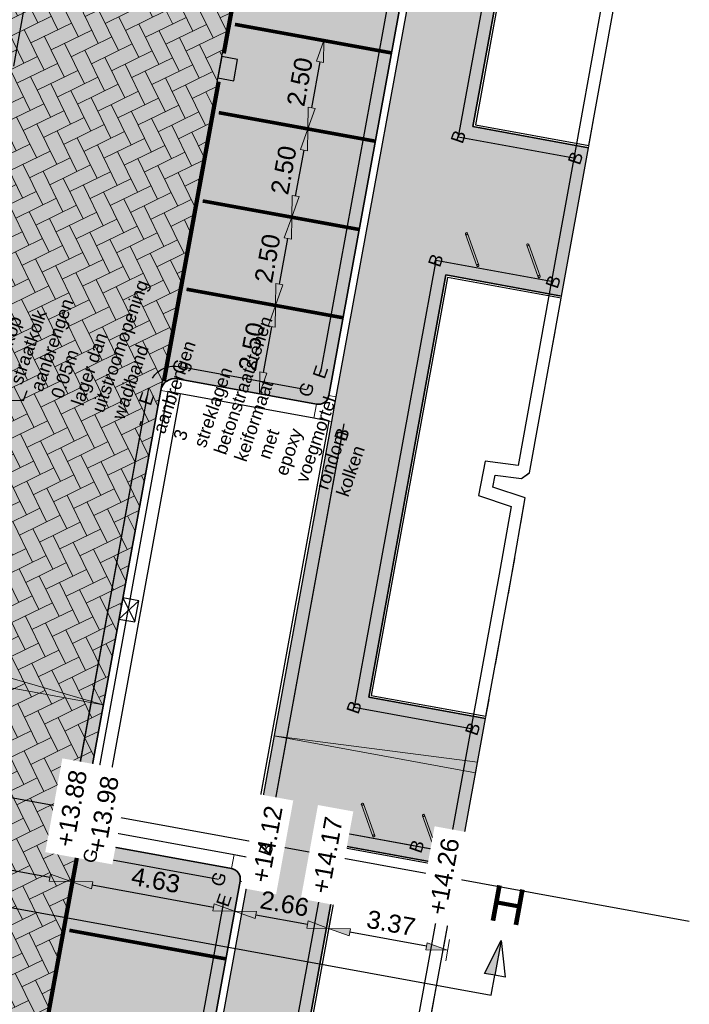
# Model space of a CAD drawing. Header units: metres. Extents: x 131295 to 132236, y 397710 to 398702.
# Tile 81 of 127: x 131597 to 131615, y 398196 to 398223. Entities that reach past the tile are written whole.
import ezdxf
from ezdxf import colors
from ezdxf.entities.mleader import LeaderData, LeaderLine
from ezdxf.enums import TextEntityAlignment as Align
from ezdxf.math import Vec2, Vec3

# ---------------------------------------------------------------- set-up
doc = ezdxf.new("R2010")
doc.units = ezdxf.units.M
for name, pattern in [('AL-MATERIAALS', [2, 1, -1]), ('MA-1-1', [2, 1, -1]), ('MA-1-3', [4, 1, -3])]:
    doc.linetypes.add(name, pattern=pattern)
doc.layers.get('Defpoints').update_dxf_attribs({"color": 128})
for name, color, linetype, lineweight in [('N-D-dwarsprofiel situatie @ 0.2', 7, 'Continuous', 25), ('N-IE-fietsbeugel @ 0.2', 190, 'Continuous', 18), ('N-IE-markering 1 - 1 streep', 255, 'MA-1-1', 18), ('N-IE-markering 1 - 3 streep 0.10', 255, 'MA-1-3', 18), ('N-KO-opsluitband 60x200mm', 2, 'Continuous', 25), ('N-KO-opsluitband achterkant', 8, 'Continuous', 5), ('N-KO-tekst banden', 1, 'Continuous', 18), ('N-KO-trottoirband 180-200x250mm', 3, 'Continuous', 35), ('N-KO-trottoirband 380-400x250mm', 3, 'Continuous', 35), ('N-KO-trottoirband achterkant', 8, 'Continuous', 5), ('N-RI-straatkolk', 7, 'Continuous', 25), ('N-RI-trottoirkolk', 7, 'Continuous', 25), ('N-VH-afschotrichting @ 0.2', 250, 'Continuous', 18), ("N-VH-arcering 'MAT' grijs 254", 254, 'Continuous', 18), ('N-VH-arcering SBS KF keperverband', 8, 'Continuous', 5), ('X-AL-aanpijling', 1, 'Continuous', 25), ('X-AL-maatvoering', 1, 'Continuous', 18), ('X-AL-materiaalscheiding', 1, 'AL-MATERIAALS', 18), ('X-AL-planhoogte', 190, 'Continuous', 25)]:
    doc.layers.add(name, color=color, linetype=linetype, lineweight=lineweight)
doc.layers.add("N-VH-arcering 'MAT' kleur 5 (roodbruin)", color=7, linetype='Continuous', lineweight=18, true_color=0xc5a6a0)
for name, color, linetype, plot in [('X-AL-contourlijnen', 30, 'Continuous', False), ('X-AL-hulplijn bandenlijnnummers', 30, 'Continuous', False), ('X-AL-hulplijn hoogtetekst', 190, 'Continuous', False)]:
    doc.layers.add(name, color=color, linetype=linetype, plot=plot)
doc.styles.add('CS Annotative', font='arial.ttf')
doc.dimstyles.new('CS Annotative', dxfattribs={"dimtxt": 2.5, "dimasz": 3, "dimexe": 0.18, "dimexo": 0.0625, "dimgap": 1, "dimtad": 1, "dimzin": 0, "dimdsep": 46, "dimtxsty": 'CS Annotative', "dimblk": 'CS Dimensionpijl', "dimcen": 0, "dimse1": 1, "dimse2": 1, "dimclrd": 256, "dimclre": 256, "dimclrt": 2, "dimadec": 0, "dimazin": 0, "dimtm": 1e-09, "dimtfac": 1, "dimtofl": 0, "dimtmove": 1, "dimatfit": 3, "dimfxl": 1, "dimtfillclr": 256, "dimtolj": 1, "dimtzin": 0, "dimarcsym": 0})

# ---------------------------------------------------------------- blocks, each defined once
blk = doc.blocks.new('*U84')
for p, q in [((0.3, 1.47), (1.91, -1.91)), ((2.5, 1.03), (-0.3, -1.47))]:
    blk.add_line(p, q)
blk.add_lwpolyline([(0.3, 1.47), (-0.3, -1.47), (1.91, -1.91), (2.5, 1.03)], close=True)
blk = doc.blocks.new('*U135')
blk.add_lwpolyline([(1.91, -1.91), (2.5, 1.03), (0.3, 1.47), (-0.3, -1.47)], close=True)
blk.add_solid([(1.91, -1.91), (-0.3, -1.47), (1.91, -1.91), (2.5, 1.03)])
blk = doc.blocks.new('CS Fietsbeugel')
at = {"flags": 128}
blk.add_lwpolyline([(-2.35, 0.3, 1), (-2.35, 0), (2.35, 0, 1), (2.35, 0.3)], format="xyb", close=True, dxfattribs=at)
for centre, start, end in [((-2.35, 0.15), 270, 90), ((2.35, 0.15), 90, 270)]:
    blk.add_arc(centre, 0.15, start, end)
blk = doc.blocks.new('CS Dimensionpijl')
h = blk.add_hatch(color=256)
h.dxf.hatch_style = 1
h.paths.add_polyline_path([(-1, -0.1667), (0, 0), (-1, 0.1667)])
at = {"flags": 128}
blk.add_lwpolyline([(0, 0.5), (0, -0.5)], dxfattribs=at)
blk.add_lwpolyline([(-1, -0.1667), (0, 0), (-1, 0.1667)], close=True, dxfattribs=at)
blk = doc.blocks.new('*D285')
at = {"layer": 'Defpoints', "color": 0, "transparency": 16777216}
for p in [(131605.566, 398198.655), (131608.879, 398198.05), (131605.386, 398197.671)]:
    blk.add_point(p, dxfattribs=at)
at = {"layer": 'X-AL-maatvoering', "lineweight": -2, "transparency": 16777216}
blk.add_line((131608.109, 398197.174), (131605.976, 398197.563), dxfattribs=at)
at = {"layer": 'X-AL-maatvoering', "lineweight": -2, "transparency": 16777216, "xscale": 0.6000000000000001, "yscale": 0.6000000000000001, "zscale": 0.6000000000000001}
for p, rotation in [((131605.386, 398197.671), 169.6522682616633), ((131608.699, 398197.066), 349.6522682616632)]:
    blk.add_blockref('CS Dimensionpijl', p, dxfattribs=dict(at, rotation=rotation))
at = {"layer": 'X-AL-maatvoering', "color": 2, "transparency": 16777216, "insert": (131607.124, 398197.817), "char_height": 0.5, "attachment_point": 5, "rotation": 349.6523, "style": 'CS Annotative'}
blk.add_mtext('\\A1;3.37', dxfattribs=at)
blk = doc.blocks.new('*D286')
at = {"layer": 'Defpoints', "color": 0, "transparency": 16777216}
for p in [(131605.566, 398198.655), (131602.769, 398198.149), (131602.769, 398198.149)]:
    blk.add_point(p, dxfattribs=at)
at = {"layer": 'X-AL-maatvoering', "lineweight": -2, "transparency": 16777216}
blk.add_line((131604.796, 398197.779), (131603.36, 398198.041), dxfattribs=at)
at = {"layer": 'X-AL-maatvoering', "lineweight": -2, "transparency": 16777216, "xscale": 0.6000000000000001, "yscale": 0.6000000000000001, "zscale": 0.6000000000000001}
for p, rotation in [((131602.769, 398198.149), 169.652268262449), ((131605.386, 398197.671), 349.652268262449)]:
    blk.add_blockref('CS Dimensionpijl', p, dxfattribs=dict(at, rotation=rotation))
at = {"layer": 'X-AL-maatvoering', "color": 2, "transparency": 16777216, "insert": (131604.159, 398198.358), "char_height": 0.5, "attachment_point": 5, "rotation": 349.6523, "style": 'CS Annotative'}
blk.add_mtext('\\A1;2.66', dxfattribs=at)
blk = doc.blocks.new('*D287')
at = {"layer": 'Defpoints', "color": 0, "transparency": 16777216}
for p in [(131598.215, 398198.98), (131598.215, 398198.98), (131602.769, 398198.149)]:
    blk.add_point(p, dxfattribs=at)
at = {"layer": 'X-AL-maatvoering', "lineweight": -2, "transparency": 16777216}
blk.add_line((131602.179, 398198.257), (131598.805, 398198.873), dxfattribs=at)
at = {"layer": 'X-AL-maatvoering', "lineweight": -2, "transparency": 16777216, "xscale": 0.6000000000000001, "yscale": 0.6000000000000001, "zscale": 0.6000000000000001}
for p, rotation in [((131598.215, 398198.98), 169.652268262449), ((131602.769, 398198.149), 349.652268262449)]:
    blk.add_blockref('CS Dimensionpijl', p, dxfattribs=dict(at, rotation=rotation))
at = {"layer": 'X-AL-maatvoering', "color": 2, "transparency": 16777216, "insert": (131600.574, 398199.013), "char_height": 0.5, "attachment_point": 5, "rotation": 349.6523, "style": 'CS Annotative'}
blk.add_mtext('\\A1;4.63', dxfattribs=at)
blk = doc.blocks.new('*D288')
at = {"layer": 'Defpoints', "color": 0, "transparency": 16777216}
for p in [(131596.044, 398221.252), (131592.178, 398200.083), (131598.215, 398198.98)]:
    blk.add_point(p, dxfattribs=at)
at = {"layer": 'X-AL-maatvoering', "lineweight": -2, "transparency": 16777216}
blk.add_line((131597.624, 398199.088), (131592.769, 398199.975), dxfattribs=at)
at = {"layer": 'X-AL-maatvoering', "lineweight": -2, "transparency": 16777216, "xscale": 0.6000000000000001, "yscale": 0.6000000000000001, "zscale": 0.6000000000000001}
for p, rotation in [((131592.178, 398200.083), 169.652268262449), ((131598.215, 398198.98), 349.652268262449)]:
    blk.add_blockref('CS Dimensionpijl', p, dxfattribs=dict(at, rotation=rotation))
at = {"layer": 'X-AL-maatvoering', "color": 2, "transparency": 16777216, "insert": (131595.278, 398199.979), "char_height": 0.5, "attachment_point": 5, "rotation": 349.6523, "style": 'CS Annotative'}
blk.add_mtext('\\A1;6.14', dxfattribs=at)
blk = doc.blocks.new('*U425')
at = {"ltscale": 0.2}
h = blk.add_hatch(color=256, dxfattribs=at)
h.dxf.hatch_style = 1
h.paths.add_polyline_path([(0, 0), (-14.75, 2.69), (-14.48, 4.17)])
blk.add_lwpolyline([(0, 0), (-14.75, 2.69), (-14.48, 4.17)], close=True, dxfattribs=at)
blk = doc.blocks.new('*U426')
at = {"ltscale": 0.2}
h = blk.add_hatch(color=256, dxfattribs=at)
h.dxf.hatch_style = 1
h.paths.add_polyline_path([(0, 0), (28.07, -5.12), (28.34, -3.65)])
blk.add_lwpolyline([(0, 0), (28.07, -5.12), (28.34, -3.65)], close=True, dxfattribs=at)
blk = doc.blocks.new('*U519')
blk.add_hatch(color=256).paths.add_polyline_path([(143.15, -23.29), (141.69, -23.02), (144.03, -18.43)])
for p, q in [((141.69, -23.02), (144.03, -18.43)), ((144.03, -18.43), (143.15, -23.29)), ((144.03, -18.43), (144.6, -23.55)), ((143.15, -23.29), (141.69, -23.02)), ((144.6, -23.55), (143.15, -23.29))]:
    blk.add_line(p, q)
blk.add_lwpolyline([(0, 0), (142.64, -26.05)])
at = {"ltscale": 10, "flags": 128}
blk.add_lwpolyline([(142.64, -26.05), (143.15, -23.29)], dxfattribs=at)
at = {"lineweight": 50, "style": 'CS Annotative'}
for tag, rotation, p in [('Dwp1:', 340.9861, (-52.58, 31.6)), ('Dwp2:', 349.6523, (144.93, -13.52))]:
    blk.add_attdef(tag, text='', height=5, rotation=rotation, dxfattribs=at).set_placement(p, align=Align.MIDDLE_CENTER)
blk = doc.blocks.new('*D628')
at = {"layer": 'Defpoints', "color": 0, "transparency": 16777216}
for p in [(131603.56, 398215.087), (131603.909, 398215.024), (131603.111, 398212.628)]:
    blk.add_point(p, dxfattribs=at)
at = {"layer": 'X-AL-maatvoering', "lineweight": -2, "transparency": 16777216}
blk.add_line((131603.568, 398213.155), (131603.801, 398214.433), dxfattribs=at)
at = {"layer": 'X-AL-maatvoering', "lineweight": -2, "transparency": 16777216, "xscale": 0.6000000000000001, "yscale": 0.6000000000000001, "zscale": 0.6000000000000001}
for p, rotation in [((131603.909, 398215.024), 79.6522682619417), ((131603.46, 398212.564), 259.6522682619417)]:
    blk.add_blockref('CS Dimensionpijl', p, dxfattribs=dict(at, rotation=rotation))
at = {"layer": 'X-AL-maatvoering', "color": 2, "transparency": 16777216, "insert": (131603.237, 398213.876), "char_height": 0.5, "attachment_point": 5, "rotation": 79.6523, "style": 'CS Annotative'}
blk.add_mtext('\\A1;2.50', dxfattribs=at)
blk = doc.blocks.new('*D629')
at = {"layer": 'Defpoints', "color": 0, "transparency": 16777216}
for p in [(131604.358, 398217.483), (131604.358, 398217.483), (131603.56, 398215.087)]:
    blk.add_point(p, dxfattribs=at)
at = {"layer": 'X-AL-maatvoering', "lineweight": -2, "transparency": 16777216}
blk.add_line((131604.017, 398215.614), (131604.25, 398216.893), dxfattribs=at)
at = {"layer": 'X-AL-maatvoering', "lineweight": -2, "transparency": 16777216, "xscale": 0.6000000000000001, "yscale": 0.6000000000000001, "zscale": 0.6000000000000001}
for p, rotation in [((131604.358, 398217.483), 79.6522682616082), ((131603.909, 398215.024), 259.6522682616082)]:
    blk.add_blockref('CS Dimensionpijl', p, dxfattribs=dict(at, rotation=rotation))
at = {"layer": 'X-AL-maatvoering', "color": 2, "transparency": 16777216, "insert": (131603.686, 398216.335), "char_height": 0.5, "attachment_point": 5, "rotation": 79.6523, "style": 'CS Annotative'}
blk.add_mtext('\\A1;2.50', dxfattribs=at)
blk = doc.blocks.new('*D630')
at = {"layer": 'Defpoints', "color": 0, "transparency": 16777216}
for p in [(131604.807, 398219.942), (131604.807, 398219.942), (131604.358, 398217.483)]:
    blk.add_point(p, dxfattribs=at)
at = {"layer": 'X-AL-maatvoering', "lineweight": -2, "transparency": 16777216}
blk.add_line((131604.466, 398218.073), (131604.7, 398219.352), dxfattribs=at)
at = {"layer": 'X-AL-maatvoering', "lineweight": -2, "transparency": 16777216, "xscale": 0.6000000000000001, "yscale": 0.6000000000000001, "zscale": 0.6000000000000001}
for p, rotation in [((131604.807, 398219.942), 79.6522682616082), ((131604.358, 398217.483), 259.6522682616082)]:
    blk.add_blockref('CS Dimensionpijl', p, dxfattribs=dict(at, rotation=rotation))
at = {"layer": 'X-AL-maatvoering', "color": 2, "transparency": 16777216, "insert": (131604.135, 398218.794), "char_height": 0.5, "attachment_point": 5, "rotation": 79.6523, "style": 'CS Annotative'}
blk.add_mtext('\\A1;2.50', dxfattribs=at)
blk = doc.blocks.new('*D631')
at = {"layer": 'Defpoints', "color": 0, "transparency": 16777216}
for p in [(131605.256, 398222.402), (131605.256, 398222.402), (131604.807, 398219.942)]:
    blk.add_point(p, dxfattribs=at)
at = {"layer": 'X-AL-maatvoering', "lineweight": -2, "transparency": 16777216}
blk.add_line((131604.915, 398220.533), (131605.149, 398221.811), dxfattribs=at)
at = {"layer": 'X-AL-maatvoering', "lineweight": -2, "transparency": 16777216, "xscale": 0.6000000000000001, "yscale": 0.6000000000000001, "zscale": 0.6000000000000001}
for p, rotation in [((131605.256, 398222.402), 79.6522682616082), ((131604.807, 398219.942), 259.6522682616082)]:
    blk.add_blockref('CS Dimensionpijl', p, dxfattribs=dict(at, rotation=rotation))
at = {"layer": 'X-AL-maatvoering', "color": 2, "transparency": 16777216, "insert": (131604.584, 398221.254), "char_height": 0.5, "attachment_point": 5, "rotation": 79.6523, "style": 'CS Annotative'}
blk.add_mtext('\\A1;2.50', dxfattribs=at)

msp = doc.modelspace()

# ---------------------------------------------------------------- hatches: boundary and pattern name
at = {"layer": "N-VH-arcering 'MAT' grijs 254"}
h = msp.add_hatch(color=256, dxfattribs=at)
h.dxf.hatch_style = 1
edge = h.paths.add_edge_path()
edge.add_arc((131611.431, 398225.544), 1, 79.6523, 169.6523, ccw=False)
edge.add_line((131611.61, 398226.527), (131612.782, 398226.313))
edge.add_line((131612.782, 398226.313), (131613.829, 398226.12))
edge.add_line((131613.829, 398226.12), (131614.169, 398228.043))
edge.add_line((131614.169, 398228.043), (131602.698, 398230.137))
edge.add_arc((131602.878, 398231.121), 1, 161.067, 259.6523, ccw=False)
edge.add_line((131601.932, 398231.445), (131608.2, 398249.718))
edge.add_line((131608.2, 398249.718), (131606.414, 398250.058))
edge.add_line((131606.414, 398250.058), (131600.043, 398231.487))
edge.add_arc((131599.097, 398231.811), 1, 259.6523, 341.067, ccw=False)
edge.add_line((131598.918, 398230.827), (131592.084, 398232.075))
edge.add_line((131592.084, 398232.075), (131591.6, 398230.668))
edge.add_line((131591.6, 398230.668), (131592.025, 398230.522))
edge.add_line((131592.025, 398230.522), (131591.89, 398230.128))
edge.add_line((131591.89, 398230.128), (131596.825, 398229.227))
edge.add_line((131596.825, 398229.227), (131608.266, 398227.138))
edge.add_line((131608.266, 398227.138), (131605.59, 398212.48))
edge.add_line((131605.59, 398212.48), (131605.464, 398211.792))
edge.add_line((131605.464, 398211.792), (131603.245, 398199.638))
edge.add_line((131603.245, 398199.638), (131603.119, 398198.95))
edge.add_line((131603.119, 398198.95), (131599.814, 398180.848))
edge.add_line((131599.814, 398180.848), (131580.963, 398184.297))
edge.add_line((131580.963, 398184.297), (131580.999, 398184.494))
edge.add_line((131580.999, 398184.494), (131577.16, 398185.196))
edge.add_line((131577.16, 398185.196), (131574.68, 398171.589))
edge.add_line((131574.68, 398171.589), (131574.288, 398169.439))
edge.add_line((131574.288, 398169.439), (131574.197, 398168.943))
edge.add_arc((131573.214, 398169.122), 1, 340.8308, 349.6707, ccw=False)
edge.add_line((131574.158, 398168.794), (131571.196, 398160.273))
edge.add_arc((131573.806, 398164.301), 4.8, 237.0529, 258.6959)
edge.add_line((131572.866, 398159.594), (131574.123, 398163.21))
edge.add_arc((131575.067, 398162.882), 1, 79.6707, 160.8308, ccw=False)
edge.add_line((131575.247, 398163.866), (131581.058, 398162.806))
edge.add_line((131581.058, 398162.806), (131581.747, 398162.681))
edge.add_line((131581.747, 398162.681), (131590.995, 398160.995))
edge.add_line((131590.995, 398160.995), (131591.683, 398160.87))
edge.add_line((131591.683, 398160.87), (131595.627, 398160.151))
edge.add_line((131595.627, 398160.151), (131595.627, 398160.151))
edge.add_line((131595.627, 398160.151), (131596.315, 398160.026))
edge.add_line((131596.315, 398160.026), (131605.563, 398158.34))
edge.add_line((131605.563, 398158.34), (131606.252, 398158.215))
edge.add_line((131606.252, 398158.215), (131612.399, 398157.094))
edge.add_line((131612.399, 398157.094), (131612.944, 398160.204))
edge.add_line((131612.944, 398160.204), (131601.216, 398162.326))
edge.add_line((131601.216, 398162.326), (131599.931, 398162.56))
edge.add_arc((131600.11, 398163.544), 1, 169.6523, 259.6707, ccw=False)
edge.add_line((131599.127, 398163.724), (131599.776, 398167.279))
edge.add_line((131599.776, 398167.279), (131603.081, 398166.676))
edge.add_line((131603.081, 398166.676), (131604.013, 398171.775))
edge.add_line((131604.013, 398171.775), (131600.707, 398172.379))
edge.add_line((131600.707, 398172.379), (131602.855, 398184.144))
edge.add_line((131602.855, 398184.144), (131606.129, 398183.546))
edge.add_line((131606.129, 398183.546), (131606.888, 398187.677))
edge.add_line((131606.888, 398187.677), (131603.61, 398188.276))
edge.add_line((131603.61, 398188.276), (131605.747, 398199.982))
edge.add_line((131605.747, 398199.982), (131608.998, 398199.388))
edge.add_line((131608.998, 398199.388), (131609.755, 398203.52))
edge.add_line((131609.755, 398203.52), (131606.501, 398204.114))
edge.add_line((131606.501, 398204.114), (131608.649, 398215.874))
edge.add_line((131608.649, 398215.874), (131611.869, 398215.286))
edge.add_line((131611.869, 398215.286), (131612.617, 398219.419))
edge.add_line((131612.617, 398219.419), (131609.403, 398220.006))
edge.add_line((131609.403, 398220.006), (131610.447, 398225.723))
h.paths.add_polyline_path([(131599.272, 398179), (131597.566, 398169.652), (131592.768, 398170.528), (131587.149, 398171.553), (131587.126, 398171.426), (131587.034, 398171.443), (131578.887, 398172.929), (131579.498, 398176.214), (131579.341, 398176.243), (131579.877, 398179.24), (131579.995, 398179.237), (131580.633, 398182.494), (131588.894, 398181.016), (131588.856, 398180.799), (131594.558, 398179.784), (131594.574, 398179.872)], flags=16)
h.paths.add_polyline_path([(131579.587, 398182.685), (131577.844, 398173.119), (131576.822, 398173.305), (131578.566, 398182.871)], flags=16)
h.paths.add_polyline_path([(131581.416, 398170.625), (131580.589, 398166.085), (131575.67, 398166.982), (131576.497, 398171.521)], flags=16)
h.paths.add_polyline_path([(131589.434, 398169.164), (131588.607, 398164.624), (131583.835, 398165.494), (131584.662, 398170.033)], flags=16)
h.paths.add_polyline_path([(131597.415, 398167.709), (131596.586, 398163.17), (131591.853, 398164.032), (131592.68, 398168.572)], flags=16)
at = {"layer": "N-VH-arcering 'MAT' kleur 5 (roodbruin)"}
h = msp.add_hatch(color=256, dxfattribs=at)
h.dxf.hatch_style = 1
edge = h.paths.add_edge_path()
edge.add_line((131603.479, 398227.809), (131601.208, 398228.224))
edge.add_line((131601.208, 398228.224), (131601.011, 398228.259))
edge.add_line((131601.011, 398228.259), (131599.535, 398228.529))
edge.add_line((131599.535, 398228.529), (131599.339, 398228.565))
edge.add_line((131599.339, 398228.565), (131597.576, 398228.887))
edge.add_line((131597.576, 398228.887), (131596.678, 398223.968))
edge.add_line((131596.678, 398223.968), (131596.22, 398221.459))
edge.add_line((131596.22, 398221.459), (131590.472, 398189.979))
edge.add_line((131590.472, 398189.979), (131590.454, 398189.881))
edge.add_arc((131588.486, 398190.24), 2, 259.6308, 349.6523, ccw=False)
edge.add_line((131588.126, 398188.273), (131582.686, 398189.268))
edge.add_line((131582.686, 398189.268), (131582.686, 398189.268))
edge.add_line((131582.686, 398189.268), (131581.786, 398184.35))
edge.add_line((131581.786, 398184.35), (131592.246, 398182.436))
edge.add_line((131592.246, 398182.436), (131592.443, 398182.4))
edge.add_line((131592.443, 398182.4), (131593.918, 398182.13))
edge.add_line((131593.918, 398182.13), (131594.115, 398182.094))
edge.add_line((131594.115, 398182.094), (131595.098, 398181.914))
edge.add_line((131595.098, 398181.914), (131598.493, 398200.506))
edge.add_line((131598.493, 398200.506), (131600.713, 398212.659))
edge.add_line((131600.713, 398212.659), (131603.479, 398227.809))
h = msp.add_hatch(color=256, dxfattribs=at)
h.dxf.hatch_style = 1
edge = h.paths.add_edge_path()
edge.add_line((131603.479, 398227.809), (131607.787, 398227.022))
edge.add_arc((131607.743, 398226.776), 0.25, -10.3477, 79.6523, ccw=False)
edge.add_line((131607.989, 398226.731), (131605.393, 398212.516))
edge.add_arc((131605.098, 398212.57), 0.3, 259.6523, 349.6523, ccw=False)
edge.add_line((131605.044, 398212.275), (131601.178, 398212.981))
edge.add_arc((131601.106, 398212.588), 0.4, 79.6515, 169.658)
edge.add_line((131600.713, 398212.659), (131603.479, 398227.809))
h = msp.add_hatch(color=256, dxfattribs=at)
h.dxf.hatch_style = 1
edge = h.paths.add_edge_path()
edge.add_arc((131598.887, 398200.434), 0.4, 169.6528, 259.6522)
edge.add_line((131598.815, 398200.041), (131602.681, 398199.335))
edge.add_arc((131602.627, 398199.04), 0.3, -10.3477, 79.6523, ccw=False)
edge.add_line((131602.922, 398198.986), (131599.698, 398181.327))
edge.add_arc((131599.452, 398181.372), 0.25, 259.6316, 349.6523, ccw=False)
edge.add_line((131599.407, 398181.126), (131595.098, 398181.914))
edge.add_line((131595.098, 398181.914), (131598.493, 398200.506))
at = {"layer": 'N-VH-arcering SBS KF keperverband'}
h = msp.add_hatch(dxfattribs=at)
h.set_pattern_fill('CS-KF KEPERV', color=256, scale=20)
h.set_pattern_definition([(116.01877456, (26375.6293, 79453.50667), (-0.5616727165, 0.1931935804), [1.26, -0.42]), (206.01877456, (26375.44506, 79453.8841), (0.5616727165, -0.1931935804), [1.26, -0.42])])
edge = h.paths.add_edge_path()
edge.add_line((131603.479, 398227.809), (131601.208, 398228.224))
edge.add_line((131601.208, 398228.224), (131601.011, 398228.259))
edge.add_line((131601.011, 398228.259), (131599.535, 398228.529))
edge.add_line((131599.535, 398228.529), (131599.339, 398228.565))
edge.add_line((131599.339, 398228.565), (131597.576, 398228.887))
edge.add_line((131597.576, 398228.887), (131596.678, 398223.968))
edge.add_line((131596.678, 398223.968), (131596.22, 398221.459))
edge.add_line((131596.22, 398221.459), (131590.472, 398189.979))
edge.add_line((131590.472, 398189.979), (131590.454, 398189.881))
edge.add_arc((131588.486, 398190.24), 2, 259.6308, 349.6523, ccw=False)
edge.add_line((131588.126, 398188.273), (131582.686, 398189.268))
edge.add_line((131582.686, 398189.268), (131582.686, 398189.268))
edge.add_line((131582.686, 398189.268), (131581.786, 398184.35))
edge.add_line((131581.786, 398184.35), (131592.246, 398182.436))
edge.add_line((131592.246, 398182.436), (131592.443, 398182.4))
edge.add_line((131592.443, 398182.4), (131593.918, 398182.13))
edge.add_line((131593.918, 398182.13), (131594.115, 398182.094))
edge.add_line((131594.115, 398182.094), (131595.098, 398181.914))
edge.add_line((131595.098, 398181.914), (131598.493, 398200.506))
edge.add_line((131598.493, 398200.506), (131600.713, 398212.659))
edge.add_line((131600.713, 398212.659), (131603.479, 398227.809))

# ---------------------------------------------------------------- linework, layer by layer
at = {"layer": 'N-IE-markering 1 - 1 streep', "const_width": 0.1, "flags": 128}
for points in [[(131602.777, 398222.854), (131607.135, 398222.059)], [(131602.328, 398220.395), (131606.686, 398219.599)], [(131601.879, 398217.936), (131606.237, 398217.14)], [(131601.43, 398215.476), (131605.788, 398214.681)], [(131598.169, 398197.617), (131602.527, 398196.821)]]:
    msp.add_lwpolyline(points, dxfattribs=at)
at = {"layer": 'N-IE-markering 1 - 3 streep 0.10', "const_width": 0.1, "flags": 128}
for points in [[(131603.528, 398227.8), (131602.477, 398222.045)], [(131602.333, 398221.258), (131600.809, 398212.911)], [(131596.971, 398191.889), (131598.495, 398200.237)]]:
    msp.add_lwpolyline(points, dxfattribs=at)
at = {"layer": 'N-KO-opsluitband 60x200mm', "flags": 128}
msp.add_lwpolyline([(131612.782, 398226.313), (131611.61, 398226.527, 0.414214), (131610.447, 398225.723), (131609.403, 398220.006), (131612.617, 398219.419)], format="xyb", dxfattribs=at)
for points in [[(131611.869, 398215.286), (131608.649, 398215.874), (131606.501, 398204.114), (131609.755, 398203.52)], [(131605.464, 398211.792), (131603.245, 398199.638)], [(131608.998, 398199.388), (131605.747, 398199.982), (131603.61, 398188.276), (131606.888, 398187.677)]]:
    msp.add_lwpolyline(points, dxfattribs=at)
at = {"layer": 'N-KO-opsluitband achterkant', "flags": 128}
msp.add_lwpolyline([(131612.782, 398226.313), (131612.772, 398226.254), (131611.6, 398226.468, 0.414214), (131610.506, 398225.713), (131609.473, 398220.054), (131612.628, 398219.478), (131612.617, 398219.419)], format="xyb", dxfattribs=at)
for points in [[(131611.869, 398215.286), (131611.859, 398215.227), (131608.697, 398215.804), (131606.571, 398204.162), (131609.766, 398203.579), (131609.755, 398203.52)], [(131605.405, 398211.803), (131603.186, 398199.649)], [(131608.987, 398199.329), (131605.795, 398199.912), (131603.679, 398188.324), (131606.899, 398187.736), (131606.888, 398187.677)]]:
    msp.add_lwpolyline(points, dxfattribs=at)
at = {"layer": 'N-KO-trottoirband 180-200x250mm'}
for points in [[(131605.393, 398212.516), (131607.989, 398226.731, 0.414214), (131607.787, 398227.022), (131599.339, 398228.565), (131596.789, 398229.03)], [(131602.922, 398198.986), (131599.698, 398181.327, -0.414319), (131599.407, 398181.126), (131580.999, 398184.494)]]:
    msp.add_lwpolyline(points, format="xyb", dxfattribs=at)
msp.add_lwpolyline([(131600.713, 398212.659), (131598.493, 398200.506)], dxfattribs=at)
at = {"layer": 'N-KO-trottoirband 380-400x250mm', "flags": 128}
for points in [[(131600.713, 398212.659, -0.414214), (131601.178, 398212.981), (131605.044, 398212.275, 0.414214), (131605.393, 398212.516)], [(131598.815, 398200.041, -0.414214), (131598.493, 398200.506, 1)]]:
    msp.add_lwpolyline(points, format="xyb", dxfattribs=at)
at = {"layer": 'N-KO-trottoirband 380-400x250mm'}
msp.add_lwpolyline([(131598.815, 398200.041), (131602.681, 398199.335)], dxfattribs=at)
msp.add_arc((131602.627, 398199.04), 0.3, 349.6523, 79.6523, dxfattribs=at)
at = {"layer": 'N-KO-trottoirband achterkant'}
for points in [[(131596.789, 398229.03), (131596.789, 398229.03), (131596.825, 398229.227), (131599.375, 398228.762), (131608.266, 398227.138), (131605.59, 398212.48)], [(131600.909, 398212.623), (131598.69, 398200.47)], [(131604.972, 398211.882), (131601.106, 398212.588)], [(131598.887, 398200.434), (131602.753, 398199.728)], [(131603.119, 398198.95), (131599.814, 398180.848), (131580.963, 398184.297), (131580.999, 398184.494)]]:
    msp.add_lwpolyline(points, dxfattribs=at)
at = {"layer": 'N-KO-trottoirband achterkant', "flags": 128}
for points in [[(131600.713, 398212.659), (131601.106, 398212.588), (131601.178, 398212.981)], [(131605.393, 398212.516), (131605.59, 398212.48), (131605.464, 398211.792), (131604.972, 398211.882), (131605.044, 398212.275)], [(131598.493, 398200.506), (131598.887, 398200.434), (131598.815, 398200.041)], [(131602.922, 398198.986), (131603.119, 398198.95), (131603.245, 398199.638), (131602.753, 398199.728), (131602.681, 398199.335)]]:
    msp.add_lwpolyline(points, dxfattribs=at)
at = {"layer": 'X-AL-contourlijnen', "flags": 128}
for points in [[(131606.414, 398250.058), (131600.043, 398231.487, -0.370977), (131598.918, 398230.827), (131592.084, 398232.075), (131591.6, 398230.668), (131592.025, 398230.522), (131591.89, 398230.128), (131596.825, 398229.227), (131608.266, 398227.138), (131605.59, 398212.48), (131605.464, 398211.792), (131603.245, 398199.638), (131603.119, 398198.95), (131599.814, 398180.848), (131580.963, 398184.297), (131580.999, 398184.494), (131577.16, 398185.196), (131574.68, 398171.589), (131574.288, 398169.439)], [(131603.081, 398166.676), (131604.013, 398171.775), (131600.707, 398172.379), (131602.855, 398184.144), (131606.129, 398183.546), (131606.888, 398187.677), (131603.61, 398188.276), (131605.747, 398199.982), (131608.998, 398199.388), (131609.755, 398203.52), (131606.501, 398204.114), (131608.649, 398215.874), (131611.869, 398215.286), (131612.617, 398219.419), (131609.403, 398220.006), (131610.447, 398225.723, -0.414214), (131611.61, 398226.527), (131612.782, 398226.313), (131613.829, 398226.12), (131614.169, 398228.043), (131602.698, 398230.137, -0.458814), (131601.932, 398231.445), (131608.2, 398249.718)]]:
    msp.add_lwpolyline(points, format="xyb", dxfattribs=at)
for points in [[(131603.479, 398227.809), (131601.208, 398228.224), (131601.011, 398228.259), (131599.535, 398228.529), (131599.339, 398228.565), (131597.576, 398228.887), (131596.678, 398223.968), (131596.22, 398221.459), (131590.472, 398189.979), (131590.454, 398189.881, -0.414324), (131588.126, 398188.273), (131582.686, 398189.268), (131582.686, 398189.268), (131581.786, 398184.35), (131592.246, 398182.436), (131592.443, 398182.4), (131593.918, 398182.13), (131594.115, 398182.094), (131595.098, 398181.914), (131598.493, 398200.506), (131600.713, 398212.659)], [(131603.479, 398227.809), (131607.787, 398227.022, -0.414214), (131607.989, 398226.731), (131605.393, 398212.516, -0.414214), (131605.044, 398212.275), (131601.178, 398212.981, 0.414247), (131600.713, 398212.659)], [(131613.733, 398225.589), (131612.72, 398225.937), (131612.772, 398226.254), (131611.6, 398226.468, 0.414214), (131610.506, 398225.713), (131609.473, 398220.054), (131612.628, 398219.478)], [(131598.493, 398200.506, 0.41421), (131598.815, 398200.041), (131602.681, 398199.335, -0.414214), (131602.922, 398198.986), (131599.698, 398181.327, -0.414319), (131599.407, 398181.126), (131595.098, 398181.914)]]:
    msp.add_lwpolyline(points, format="xyb", close=True, dxfattribs=at)
for points in [[(131611.859, 398215.227), (131608.697, 398215.804), (131606.571, 398204.162), (131609.766, 398203.579), (131610.48, 398207.476), (131610.859, 398209.664), (131609.958, 398209.966), (131610.022, 398210.297), (131610.754, 398210.205), (131610.979, 398210.364)], [(131605.405, 398211.803), (131604.972, 398211.882), (131601.106, 398212.588), (131600.909, 398212.623), (131598.69, 398200.47), (131598.887, 398200.434), (131602.753, 398199.728), (131603.186, 398199.649)], [(131607.995, 398193.779), (131607.054, 398194.124), (131607.129, 398194.435), (131607.823, 398194.356), (131608.105, 398194.512), (131608.987, 398199.329), (131605.795, 398199.912), (131603.679, 398188.324), (131606.899, 398187.736), (131607.533, 398191.192)]]:
    msp.add_lwpolyline(points, close=True, dxfattribs=at)
at = {"layer": 'X-AL-hulplijn bandenlijnnummers'}
for points in [[(131601.44, 398227.825), (131607.626, 398226.696), (131605.156, 398213.169)], [(131596.618, 398221.691), (131596.968, 398223.61)], [(131600.314, 398212.427), (131598.203, 398200.864)], [(131598.752, 398199.696), (131602.323, 398199.044)], [(131602.47, 398198.458), (131599.371, 398181.488), (131594.473, 398182.384)]]:
    msp.add_lwpolyline(points, dxfattribs=at)
at = {"layer": 'X-AL-hulplijn bandenlijnnummers', "flags": 128}
for points in [[(131612.55, 398226.712), (131611.673, 398226.872, 0.414214), (131610.103, 398225.786), (131608.996, 398219.724), (131612.259, 398219.129)], [(131600.479, 398212.999, -0.301355), (131601.241, 398213.325), (131604.766, 398212.682)], [(131598.752, 398199.696, -0.301355), (131598.155, 398200.271, -0.301355)]]:
    msp.add_lwpolyline(points, format="xyb", dxfattribs=at)
for points in [[(131611.637, 398215.684), (131608.367, 398216.281), (131606.094, 398203.832), (131609.397, 398203.229)], [(131605.754, 398211.434), (131603.643, 398199.871)], [(131608.766, 398199.787), (131605.466, 398200.389), (131603.202, 398187.995), (131606.53, 398187.387)]]:
    msp.add_lwpolyline(points, dxfattribs=at)
at = {"layer": 'X-AL-hulplijn hoogtetekst', "flags": 128}
for points in [[(131613.824, 398228.103), (131613.546, 398226.528), (131612.495, 398226.723), (131612.327, 398225.701), (131613.335, 398225.355), (131612.273, 398219.481), (131611.525, 398215.348), (131610.66, 398210.57), (131609.74, 398210.685), (131609.556, 398209.732), (131610.463, 398209.428), (131610.135, 398207.538), (131609.411, 398203.583), (131608.654, 398199.451), (131607.79, 398194.738)], [(131605.808, 398211.729), (131603.589, 398199.576)], [(131583.767, 398203.652), (131615.426, 398197.871)], [(131609.061, 398199.733), (131605.466, 398200.389), (131603.202, 398187.995), (131606.825, 398187.333)]]:
    msp.add_lwpolyline(points, dxfattribs=at)
at = {"layer": 'X-AL-hulplijn hoogtetekst'}
for points in [[(131600.368, 398212.722), (131598.149, 398200.569)], [(131601.254, 398212.561), (131599.034, 398200.407)]]:
    msp.add_lwpolyline(points, dxfattribs=at)
at = {"layer": 'X-AL-materiaalscheiding', "flags": 128}
for points in [[(131603.479, 398227.809), (131600.713, 398212.659)], [(131613.829, 398226.12), (131612.782, 398226.313), (131612.72, 398225.937), (131613.733, 398225.589), (131612.617, 398219.419), (131611.869, 398215.286), (131610.979, 398210.364), (131610.754, 398210.205), (131610.022, 398210.297), (131609.958, 398209.966), (131610.859, 398209.664), (131610.48, 398207.476), (131609.755, 398203.52), (131608.998, 398199.388), (131608.105, 398194.512), (131607.823, 398194.356), (131607.129, 398194.435), (131607.054, 398194.124), (131607.995, 398193.779), (131607.533, 398191.192), (131606.888, 398187.677), (131606.129, 398183.546), (131605.238, 398178.69), (131604.934, 398178.506), (131604.274, 398178.596), (131604.205, 398178.292), (131605.126, 398177.924), (131604.578, 398174.863), (131604.013, 398171.775), (131603.081, 398166.676), (131602.355, 398162.708), (131601.277, 398162.681), (131601.216, 398162.326), (131612.944, 398160.204)], [(131595.098, 398181.914), (131598.493, 398200.506)]]:
    msp.add_lwpolyline(points, dxfattribs=at)

# ---------------------------------------------------------------- block references
at = {"layer": 'N-D-dwarsprofiel situatie @ 0.2'}
ref = msp.add_blockref('*U519', (131581.384, 398201.023), dxfattribs=dict(at, xscale=0.2, yscale=0.2, zscale=0.2))
ref.add_attrib('Dwp2:', 'H', dxfattribs={"layer": '0', "lineweight": 50, "height": 1, "rotation": 349.6523, "style": 'CS Annotative'}).set_placement((131610.37, 398198.319), align=Align.MIDDLE_CENTER)
at = {"layer": 'N-IE-fietsbeugel @ 0.2', "xscale": 0.2, "yscale": 0.2, "zscale": 0.2, "rotation": 109.65}
for p in [(131609.413, 398216.59), (131611.116, 398216.279), (131606.511, 398200.698), (131608.215, 398200.387)]:
    msp.add_blockref('CS Fietsbeugel', p, dxfattribs=at)
at = {"layer": 'N-RI-straatkolk', "xscale": 0.2, "yscale": 0.2, "zscale": 0.2, "rotation": 1}
msp.add_blockref('*U135', (131602.356, 398221.661), dxfattribs=at)
at = {"layer": 'N-RI-trottoirkolk', "xscale": 0.2, "yscale": 0.2, "zscale": 0.2, "rotation": 1}
msp.add_blockref('*U84', (131599.603, 398206.583), dxfattribs=at)
at = {"layer": 'N-VH-afschotrichting @ 0.2', "xscale": 0.2, "yscale": 0.2, "zscale": 0.2}
for name, p in [('*U425', (131599.113, 398203.899)), ('*U426', (131603.864, 398203.032))]:
    msp.add_blockref(name, p, dxfattribs=at)

# ---------------------------------------------------------------- texts
at = {"layer": 'N-KO-tekst banden', "style": 'CS Annotative'}
for s, p in [('B', (131608.996, 398219.724)), ('B', (131612.259, 398219.129)), ('B', (131608.367, 398216.281)), ('B', (131611.637, 398215.684)), ('G', (131601.241, 398213.325)), ('E', (131605.156, 398213.169)), ('G', (131604.766, 398212.682)), ('E', (131600.314, 398212.427)), ('B', (131605.754, 398211.434)), ('B', (131606.094, 398203.832)), ('B', (131609.397, 398203.229)), ('B', (131607.84, 398199.956)), ('G', (131602.323, 398199.044)), ('E', (131602.47, 398198.458))]:
    msp.add_text(s, height=0.36, rotation=71.0188, dxfattribs=at).set_placement(p, align=Align.MIDDLE)

# ---------------------------------------------------------------- dimensions: what is measured, and where the dimension line sits
at = {"layer": 'X-AL-maatvoering'}
for base, p1, p2, angle, picture, middle in [((131605.256, 398222.402), (131604.807, 398219.942), (131605.256, 398222.402), 259.6523, '*D631', (131604.584, 398221.254)), ((131604.807, 398219.942), (131604.358, 398217.483), (131604.807, 398219.942), 259.6523, '*D630', (131604.135, 398218.794)), ((131604.358, 398217.483), (131603.56, 398215.087), (131604.358, 398217.483), 259.6523, '*D629', (131603.686, 398216.335)), ((131598.215, 398198.98), (131602.769, 398198.149), (131598.215, 398198.98), 349.6523, '*D287', (131600.574, 398199.013))]:
    dim = msp.add_linear_dim(base=base, p1=p1, p2=p2, angle=angle, dimstyle='CS Annotative', dxfattribs=at)
    dim.commit()
    dim.dimension.update_dxf_attribs({"geometry": picture, "text_midpoint": middle})
dim = msp.add_aligned_dim(p1=(131603.111, 398212.628), p2=(131603.56, 398215.087), distance=-0.355, dimstyle='CS Annotative', dxfattribs=at)
dim.commit()
dim.dimension.update_dxf_attribs({"geometry": '*D628', "text_midpoint": (131603.237, 398213.876)})

# ---------------------------------------------------------------- leaders
at = {"layer": 'X-AL-aanpijling'}
ml = msp.add_multileader_mtext('Standard', dxfattribs=at)
ml.set_content('- slokop straatkolk aanbrengen 0.05m lager dan\\P  uitstroomopening wadiband\\P- aanbrengen 3 streklagen betonstraatstenen keiformaat\\P  met epoxy voegmortel rondom kolken ', color=2, style='CS Annotative')
ml.set_leader_properties(color=256)
ml.build(insert=Vec2(0, 0))
ml.multileader.update_dxf_attribs({"text_left_attachment_type": 2, "text_right_attachment_type": 2, "dogleg_length": 1.5, "arrow_head_size": 0.6, "scale": 0.2})
ctx = ml.context
ctx.base_point, ctx.scale, ctx.char_height, ctx.arrow_head_size, ctx.landing_gap_size, ctx.plane_origin, ctx.plane_x_axis, ctx.plane_y_axis = Vec3(131596.989, 398212.656), 0.2, 0.36, 0.6, 0.08, Vec3(131600.779, 398209.513), Vec3(0.325258, 0.945625), Vec3(-0.945625, 0.325258)
ctx.left_attachment, ctx.right_attachment = 2, 2
notes = []
notes.append((ctx, [(0, (1, 1, 0), (131596.892, 398212.373), (0.325258, 0.945625), 0.3, [(0, [(131589.416, 398212.493)], 0, [])])]))
ctx.mtext.insert, ctx.mtext.text_direction, ctx.mtext.rotation, ctx.mtext.width, ctx.mtext.flow_direction = Vec3(131595.94, 398213.102), Vec3(0.325258, 0.945625), 1.239511, 12.52502, 5
for ctx, leaders in notes:
    for number, flags, end, landing, length, lines in leaders:
        leader = LeaderData()
        leader.index, (leader.has_last_leader_line, leader.has_dogleg_vector, leader.attachment_direction) = number, flags
        leader.last_leader_point, leader.dogleg_vector, leader.dogleg_length = Vec3(end), Vec3(landing), length
        for number, points, colour, breaks in lines:
            line = LeaderLine()
            line.index, line.vertices, line.color, line.breaks = number, Vec3.list(points), colors.encode_raw_color(colour), breaks
            leader.lines.append(line)
        ctx.leaders.append(leader)

# ---------------------------------------------------------------- next in the draw order: texts
at = {"layer": 'X-AL-planhoogte', "char_height": 0.5, "attachment_point": 5, "rotation": 79.6523, "style": 'CS Annotative', "bg_fill": 2}
for s, insert in [('+13.88', (131598.23, 398201.011)), ('+14.12', (131603.67, 398200.017)), ('+14.17', (131605.342, 398199.712)), ('+14.26', (131608.593, 398199.119))]:
    msp.add_mtext(s, dxfattribs=dict(at, insert=insert))

# ---------------------------------------------------------------- next in the draw order: texts
at = {"layer": 'N-KO-tekst banden', "style": 'CS Annotative'}
msp.add_text('B', height=0.36, rotation=71.0188, dxfattribs=at).set_placement((131603.643, 398199.871), align=Align.MIDDLE)
at = {"layer": 'X-AL-planhoogte', "insert": (131599.115, 398200.849), "char_height": 0.5, "attachment_point": 5, "rotation": 79.6523, "style": 'CS Annotative', "bg_fill": 2}
msp.add_mtext('+13.98', dxfattribs=at)

# ---------------------------------------------------------------- next in the draw order: dimensions: what is measured, and where the dimension line sits
at = {"layer": 'X-AL-maatvoering'}
for base, p1, p2, picture, middle in [((131592.178, 398200.083), (131598.215, 398198.98), (131596.044, 398221.252), '*D288', (131595.278, 398199.979)), ((131602.769, 398198.149), (131605.566, 398198.655), (131602.769, 398198.149), '*D286', (131604.159, 398198.358))]:
    dim = msp.add_linear_dim(base=base, p1=p1, p2=p2, angle=349.6523, dimstyle='CS Annotative', dxfattribs=at)
    dim.commit()
    dim.dimension.update_dxf_attribs({"geometry": picture, "text_midpoint": middle})
dim = msp.add_aligned_dim(p1=(131608.879, 398198.05), p2=(131605.566, 398198.655), distance=1, dimstyle='CS Annotative', dxfattribs=at)
dim.commit()
dim.dimension.update_dxf_attribs({"geometry": '*D285', "text_midpoint": (131607.124, 398197.817)})

# ---------------------------------------------------------------- next in the draw order: texts
at = {"layer": 'N-KO-tekst banden', "style": 'CS Annotative'}
msp.add_text('G', height=0.36, rotation=71.0188, dxfattribs=at).set_placement((131598.752, 398199.696), align=Align.MIDDLE)

doc.saveas('drawing.dxf')
